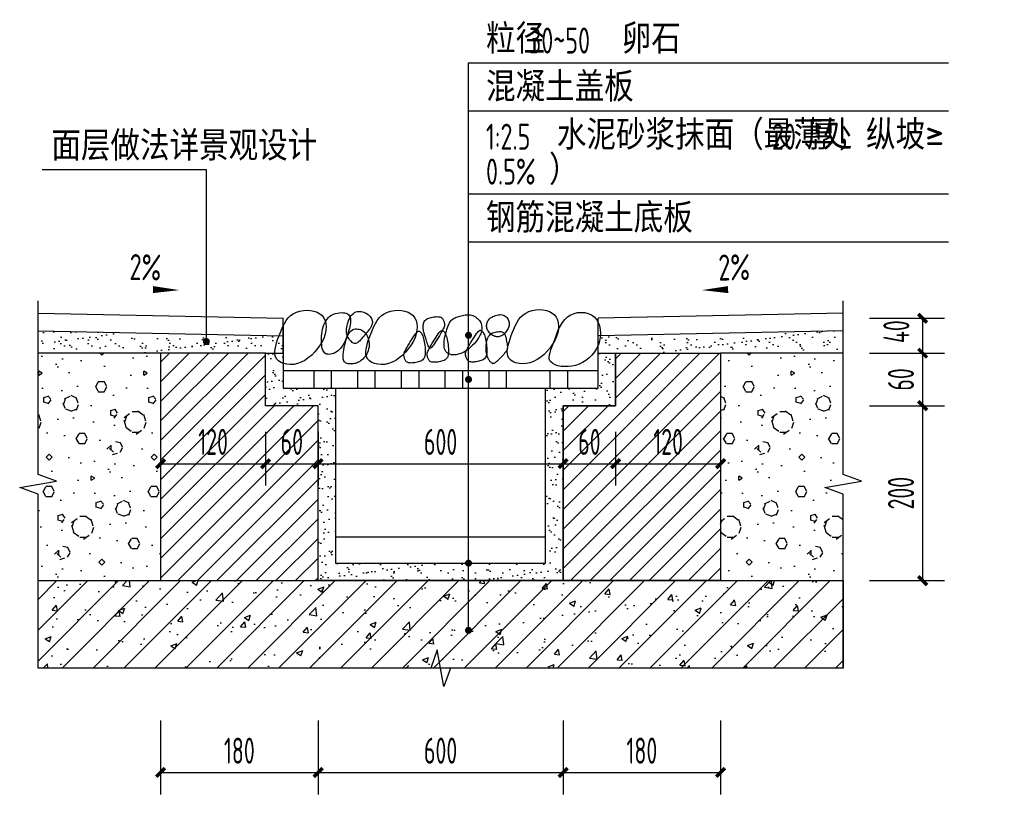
# Paper-space layout '布局1' of a CAD drawing. Extents: x -41982 to 68, y -29634 to 66.
# Tile 10 of 12: x -11817 to -6191, y -14203 to -9775. Entities that reach past the tile are written whole.
import ezdxf

# ---------------------------------------------------------------- set-up
doc = ezdxf.new("R2010")
doc.units = 0
doc.header["$LTSCALE"] = 1000
doc.layers.get('0').update_dxf_attribs({"color": 252})
doc.layers.get('Defpoints').update_dxf_attribs({"color": 252})
for name, color, linetype in [('_0', 252, 'Continuous'), ('A-Line', 252, 'Continuous'), ('A-WALL', 252, 'Continuous'), ('DIM_LEAD', 252, 'Continuous'), ('DIM_SYMB', 252, 'Continuous'), ('Hatch_Detail', 252, 'Continuous'), ('PUB_DIM', 252, 'Continuous'), ('PUB_TEXT', 252, 'Continuous')]:
    doc.layers.add(name, color=color, linetype=linetype)
doc.styles.add('_TCH_DIM', font='TSSDENG.shx', dxfattribs={"width": 0.8, "bigfont": 'hztxt.shx'})
doc.styles.add('_TCH_DIM_T3', font='TSSDENG.shx', dxfattribs={"width": 0.64, "bigfont": 'hztxt.shx'})
doc.dimstyles.new('_TCH_ARCH&&10', dxfattribs={"dimtxt": 29.75, "dimasz": 10, "dimexe": 25, "dimexo": 30, "dimgap": 10, "dimtad": 1, "dimdec": 0, "dimtxsty": '_TCH_DIM_T3', "dimblk": 'ARCHTICK', "dimcen": 2.5, "dimclrt": 7, "dimazin": 2, "dimtfac": 1, "dimtdec": 0, "dimtix": 1, "dimtmove": 2, "dimatfit": 3})
pattern_1 = [(45, (-250268.246, 87424.942), (-11.22532015, 11.22532015), [])]
pattern_2 = [(37.5, (-250959.047, 86270.859), (-0.6299336, 19.2682377), [0, -15.2, 0, -17, 0, -16.25]), (7.5, (-250959.047, 86270.86), (17.697767, 28.2214607), [0, -8.2, 0, -13.7, 0, -5.25]), (327.5, (-250971.347, 86270.859), (31.1414186, 0.0565905), [0, -5, 0, -18, 0, -23.5]), (317.5, (-250971.347, 86270.86), (30.061266, 8.7767556), [0, -2.5, 0, -11.8, 0, -13.5])]

# ---------------------------------------------------------------- blocks, each defined once
blk = doc.blocks.new('_ArchTick')
at = {"color": 0, "linetype": 'ByBlock', "const_width": 0.4}
blk.add_lwpolyline([(-0.5, -0.5), (0.5, 0.5)], dxfattribs=at)
blk = doc.blocks.new('*D70')
at = {"layer": 'Defpoints', "color": 0}
for p in [(920, 400), (1010.9, 400), (920, 360)]:
    blk.add_point(p, dxfattribs=at)
at = {"layer": 'PUB_DIM', "color": 0, "lineweight": -2}
for p, q in [((950, 400), (1035.9, 400)), ((1010.9, 360), (1010.9, 400)), ((950, 360), (1035.9, 360))]:
    blk.add_line(p, q, dxfattribs=at)
at = {"layer": 'PUB_DIM', "color": 0, "lineweight": -2, "xscale": 10, "yscale": 10, "zscale": 10}
for p, rotation in [((1010.9, 400), 90), ((1010.9, 360), 270)]:
    blk.add_blockref('_ArchTick', p, dxfattribs=dict(at, rotation=rotation))
at = {"layer": 'PUB_DIM', "color": 7, "insert": (980.9, 384.6), "char_height": 29.75, "attachment_point": 5, "rotation": 90, "style": '_TCH_DIM_T3'}
blk.add_mtext('\\A1;40', dxfattribs=at)
blk = doc.blocks.new('*D71')
at = {"layer": 'Defpoints', "color": 0}
for p in [(920, 360), (1010.9, 360), (920, 300)]:
    blk.add_point(p, dxfattribs=at)
at = {"layer": 'PUB_DIM', "color": 0, "lineweight": -2}
for p, q in [((950, 360), (1035.9, 360)), ((1010.9, 300), (1010.9, 360)), ((950, 300), (1035.9, 300))]:
    blk.add_line(p, q, dxfattribs=at)
at = {"layer": 'PUB_DIM', "color": 0, "lineweight": -2, "xscale": 10, "yscale": 10, "zscale": 10}
for p, rotation in [((1010.9, 360), 90), ((1010.9, 300), 270)]:
    blk.add_blockref('_ArchTick', p, dxfattribs=dict(at, rotation=rotation))
at = {"layer": 'PUB_DIM', "color": 7, "insert": (986.1, 330), "char_height": 29.75, "attachment_point": 5, "rotation": 90, "style": '_TCH_DIM_T3'}
blk.add_mtext('\\A1;60', dxfattribs=at)
blk = doc.blocks.new('*D72')
at = {"layer": 'Defpoints', "color": 0}
for p in [(920, 300), (1010.9, 300), (920, 100)]:
    blk.add_point(p, dxfattribs=at)
at = {"layer": 'PUB_DIM', "color": 0, "lineweight": -2}
for p, q in [((950, 300), (1035.9, 300)), ((1010.9, 100), (1010.9, 300)), ((950, 100), (1035.9, 100))]:
    blk.add_line(p, q, dxfattribs=at)
at = {"layer": 'PUB_DIM', "color": 0, "lineweight": -2, "xscale": 10, "yscale": 10, "zscale": 10}
for p, rotation in [((1010.9, 300), 90), ((1010.9, 100), 270)]:
    blk.add_blockref('_ArchTick', p, dxfattribs=dict(at, rotation=rotation))
at = {"layer": 'PUB_DIM', "color": 7, "insert": (986.1, 200), "char_height": 29.75, "attachment_point": 5, "rotation": 90, "style": '_TCH_DIM_T3'}
blk.add_mtext('\\A1;200', dxfattribs=at)
blk = doc.blocks.new('*D73')
at = {"layer": 'Defpoints', "color": 0}
for p in [(140, -30), (320, -30), (320, -119.3)]:
    blk.add_point(p, dxfattribs=at)
at = {"layer": 'PUB_DIM', "color": 0, "lineweight": -2}
for p, q in [((140, -60), (140, -144.3)), ((320, -60), (320, -144.3)), ((140, -119.3), (320, -119.3))]:
    blk.add_line(p, q, dxfattribs=at)
at = {"layer": 'PUB_DIM', "color": 0, "lineweight": -2, "xscale": 10, "yscale": 10, "zscale": 10, "rotation": 180}
blk.add_blockref('_ArchTick', (140, -119.3), dxfattribs=at)
at = {"layer": 'PUB_DIM', "color": 0, "lineweight": -2, "xscale": 10, "yscale": 10, "zscale": 10}
blk.add_blockref('_ArchTick', (320, -119.3), dxfattribs=at)
at = {"layer": 'PUB_DIM', "color": 7, "insert": (230, -94.4), "char_height": 29.75, "attachment_point": 5, "style": '_TCH_DIM_T3'}
blk.add_mtext('\\A1;180', dxfattribs=at)
blk = doc.blocks.new('*D74')
at = {"layer": 'Defpoints', "color": 0}
for p in [(320, -30), (600, -30), (600, -119.3)]:
    blk.add_point(p, dxfattribs=at)
at = {"layer": 'PUB_DIM', "color": 0, "lineweight": -2}
for p, q in [((320, -60), (320, -144.3)), ((600, -60), (600, -144.3)), ((320, -119.3), (600, -119.3))]:
    blk.add_line(p, q, dxfattribs=at)
at = {"layer": 'PUB_DIM', "color": 0, "lineweight": -2, "xscale": 10, "yscale": 10, "zscale": 10, "rotation": 180}
blk.add_blockref('_ArchTick', (320, -119.3), dxfattribs=at)
at = {"layer": 'PUB_DIM', "color": 0, "lineweight": -2, "xscale": 10, "yscale": 10, "zscale": 10}
blk.add_blockref('_ArchTick', (600, -119.3), dxfattribs=at)
at = {"layer": 'PUB_DIM', "color": 7, "insert": (460, -94.4), "char_height": 29.75, "attachment_point": 5, "style": '_TCH_DIM_T3'}
blk.add_mtext('\\A1;600', dxfattribs=at)
blk = doc.blocks.new('*D75')
at = {"layer": 'Defpoints', "color": 0}
for p in [(600, -30), (780, -30), (780, -119.3)]:
    blk.add_point(p, dxfattribs=at)
at = {"layer": 'PUB_DIM', "color": 0, "lineweight": -2}
for p, q in [((600, -60), (600, -144.3)), ((780, -60), (780, -144.3)), ((600, -119.3), (780, -119.3))]:
    blk.add_line(p, q, dxfattribs=at)
at = {"layer": 'PUB_DIM', "color": 0, "lineweight": -2, "xscale": 10, "yscale": 10, "zscale": 10, "rotation": 180}
blk.add_blockref('_ArchTick', (600, -119.3), dxfattribs=at)
at = {"layer": 'PUB_DIM', "color": 0, "lineweight": -2, "xscale": 10, "yscale": 10, "zscale": 10}
blk.add_blockref('_ArchTick', (780, -119.3), dxfattribs=at)
at = {"layer": 'PUB_DIM', "color": 7, "insert": (690, -94.4), "char_height": 29.75, "attachment_point": 5, "style": '_TCH_DIM_T3'}
blk.add_mtext('\\A1;180', dxfattribs=at)
blk = doc.blocks.new('*D76')
at = {"layer": 'Defpoints', "color": 0}
for p in [(140, 300), (260, 300), (260, 233.7)]:
    blk.add_point(p, dxfattribs=at)
at = {"layer": 'PUB_DIM', "color": 0, "lineweight": -2}
for p, q in [((140, 270), (140, 208.7)), ((260, 270), (260, 208.7)), ((140, 233.7), (260, 233.7))]:
    blk.add_line(p, q, dxfattribs=at)
at = {"layer": 'PUB_DIM', "color": 0, "lineweight": -2, "xscale": 10, "yscale": 10, "zscale": 10, "rotation": 180}
blk.add_blockref('_ArchTick', (140, 233.7), dxfattribs=at)
at = {"layer": 'PUB_DIM', "color": 0, "lineweight": -2, "xscale": 10, "yscale": 10, "zscale": 10}
blk.add_blockref('_ArchTick', (260, 233.7), dxfattribs=at)
at = {"layer": 'PUB_DIM', "color": 7, "insert": (200, 258.6), "char_height": 29.75, "attachment_point": 5, "style": '_TCH_DIM_T3'}
blk.add_mtext('\\A1;120', dxfattribs=at)
blk = doc.blocks.new('*D77')
at = {"layer": 'Defpoints', "color": 0}
for p in [(260, 300), (320, 300), (320, 233.7)]:
    blk.add_point(p, dxfattribs=at)
at = {"layer": 'PUB_DIM', "color": 0, "lineweight": -2}
for p, q in [((260, 270), (260, 208.7)), ((320, 270), (320, 208.7)), ((260, 233.7), (320, 233.7))]:
    blk.add_line(p, q, dxfattribs=at)
at = {"layer": 'PUB_DIM', "color": 0, "lineweight": -2, "xscale": 10, "yscale": 10, "zscale": 10, "rotation": 180}
blk.add_blockref('_ArchTick', (260, 233.7), dxfattribs=at)
at = {"layer": 'PUB_DIM', "color": 0, "lineweight": -2, "xscale": 10, "yscale": 10, "zscale": 10}
blk.add_blockref('_ArchTick', (320, 233.7), dxfattribs=at)
at = {"layer": 'PUB_DIM', "color": 7, "insert": (290, 258.6), "char_height": 29.75, "attachment_point": 5, "style": '_TCH_DIM_T3'}
blk.add_mtext('\\A1;60', dxfattribs=at)
blk = doc.blocks.new('*D78')
at = {"layer": 'Defpoints', "color": 0}
for p in [(320, 300), (600, 300), (600, 233.7)]:
    blk.add_point(p, dxfattribs=at)
at = {"layer": 'PUB_DIM', "color": 0, "lineweight": -2}
for p, q in [((320, 270), (320, 208.7)), ((600, 270), (600, 208.7)), ((320, 233.7), (600, 233.7))]:
    blk.add_line(p, q, dxfattribs=at)
at = {"layer": 'PUB_DIM', "color": 0, "lineweight": -2, "xscale": 10, "yscale": 10, "zscale": 10, "rotation": 180}
blk.add_blockref('_ArchTick', (320, 233.7), dxfattribs=at)
at = {"layer": 'PUB_DIM', "color": 0, "lineweight": -2, "xscale": 10, "yscale": 10, "zscale": 10}
blk.add_blockref('_ArchTick', (600, 233.7), dxfattribs=at)
at = {"layer": 'PUB_DIM', "color": 7, "insert": (460, 258.6), "char_height": 29.75, "attachment_point": 5, "style": '_TCH_DIM_T3'}
blk.add_mtext('\\A1;600', dxfattribs=at)
blk = doc.blocks.new('*D79')
at = {"layer": 'Defpoints', "color": 0}
for p in [(600, 300), (660, 300), (660, 233.7)]:
    blk.add_point(p, dxfattribs=at)
at = {"layer": 'PUB_DIM', "color": 0, "lineweight": -2}
for p, q in [((600, 270), (600, 208.7)), ((660, 270), (660, 208.7)), ((600, 233.7), (660, 233.7))]:
    blk.add_line(p, q, dxfattribs=at)
at = {"layer": 'PUB_DIM', "color": 0, "lineweight": -2, "xscale": 10, "yscale": 10, "zscale": 10, "rotation": 180}
blk.add_blockref('_ArchTick', (600, 233.7), dxfattribs=at)
at = {"layer": 'PUB_DIM', "color": 0, "lineweight": -2, "xscale": 10, "yscale": 10, "zscale": 10}
blk.add_blockref('_ArchTick', (660, 233.7), dxfattribs=at)
at = {"layer": 'PUB_DIM', "color": 7, "insert": (630, 258.6), "char_height": 29.75, "attachment_point": 5, "style": '_TCH_DIM_T3'}
blk.add_mtext('\\A1;60', dxfattribs=at)
blk = doc.blocks.new('*D80')
at = {"layer": 'Defpoints', "color": 0}
for p in [(660, 300), (780, 300), (780, 233.7)]:
    blk.add_point(p, dxfattribs=at)
at = {"layer": 'PUB_DIM', "color": 0, "lineweight": -2}
for p, q in [((660, 270), (660, 208.7)), ((780, 270), (780, 208.7)), ((660, 233.7), (780, 233.7))]:
    blk.add_line(p, q, dxfattribs=at)
at = {"layer": 'PUB_DIM', "color": 0, "lineweight": -2, "xscale": 10, "yscale": 10, "zscale": 10, "rotation": 180}
blk.add_blockref('_ArchTick', (660, 233.7), dxfattribs=at)
at = {"layer": 'PUB_DIM', "color": 0, "lineweight": -2, "xscale": 10, "yscale": 10, "zscale": 10}
blk.add_blockref('_ArchTick', (780, 233.7), dxfattribs=at)
at = {"layer": 'PUB_DIM', "color": 7, "insert": (720, 258.6), "char_height": 29.75, "attachment_point": 5, "style": '_TCH_DIM_T3'}
blk.add_mtext('\\A1;120', dxfattribs=at)
blk = doc.blocks.new('A$C359C7F0D')
at = {"layer": 'Hatch_Detail'}
h = blk.add_hatch(dxfattribs=at)
h.set_pattern_fill('粉刷', color=256, scale=5)
h.set_pattern_definition(pattern_2)
h.paths.add_polyline_path([(0, 385.6), (0, 360), (280, 360), (280, 380)])
h = blk.add_hatch(dxfattribs=at)
h.set_pattern_fill('粉刷', color=256, scale=5)
h.set_pattern_definition(pattern_2)
h.paths.add_polyline_path([(920, 385.6), (920, 362.8), (640, 360), (640, 380)])
h = blk.add_hatch(dxfattribs=at)
h.set_pattern_fill('加气混凝土', color=256, scale=10)
h.set_pattern_definition([(0, (-250923.65, 86234.26), (60, 120), [0, -120]), (0, (-250993.85, 86218.06), (60, 120), [0, -120]), (0, (-250954.85, 86216.86), (60, 120), [0, -120]), (0, (-250912.25, 86252.26), (60, 120), [0, -120]), (0, (-250962.05, 86210.86), (60, 120), [0, -120]), (0, (-250900.25, 86327.86), (60, 120), [0, -120]), (0, (-250936.85, 86318.26), (60, 120), [0, -120]), (0, (-250917.65, 86303.26), (60, 120), [0, -120]), (0, (-251015.45, 86300.86), (60, 120), [0, -120]), (0, (-250956.65, 86295.46), (60, 120), [0, -120]), (0, (-250979.45, 86264.86), (60, 120), [0, -120]), (0, (-250978.25, 86219.86), (60, 120), [0, -120]), (0, (-250933.25, 86215.06), (60, 120), [0, -120]), (0, (-250900.25, 86267.86), (60, 120), [0, -120]), (0, (-251012.45, 86249.26), (60, 120), [0, -120]), (0, (-251002.25, 86269.66), (60, 120), [0, -120]), (0, (-250955.45, 86261.26), (60, 120), [0, -120]), (0, (-250972.25, 86243.86), (60, 120), [0, -120]), (0, (-250981.85, 86283.46), (60, 120), [0, -120]), (0, (-250966.85, 86328.46), (60, 120), [0, -120]), (0, (-251007.65, 86224.06), (60, 120), [0, -120]), (0, (-250941.65, 86303.86), (60, 120), [0, -120]), (0, (-250997.45, 86305.66), (60, 120), [0, -120]), (0, (-251007.05, 86321.26), (60, 120), [0, -120]), (130.601294, (-250907.6186, 86290.2875), (-299.99999669, 360.00000157), [5.26831, -2207.4222]), (18.434949, (-250916.19, 86292.573), (299.9999989, 119.9999991), [5.42105, -753.52558]), (90, (-250916.19, 86287.43), (60, 120), [5.142857, -234.85713]), (161.565051, (-250911.047, 86285.716), (-300.0000015, 119.999991), [5.42105, -753.52558]), (53.130102, (-250911.047, 86285.716), (60.0000001, 120), [5.714286, -594.2857]), (135, (-250906.476, 86224.573), (-60.000007, 119.999992), [4.84873, -334.56252]), (45, (-250913.333, 86224.573), (59.9999996, 119.9999995), [4.84873, -334.56252]), (135, (-250909.904, 86221.145), (-60.000007, 119.999992), [4.84873, -334.56252]), (45, (-250909.904, 86221.145), (59.9999996, 119.9999995), [4.84873, -334.56252]), (116.56505, (-250964.19, 86305.14), (-1e-05, 239.999993), [6.388765, -127.7753]), (180, (-250967.05, 86310.86), (-60, 120), [6.857143, -113.14285]), (63.43495, (-250976.76, 86305.14), (5e-07, 240), [6.388765, -127.7753]), (116.56505, (-250973.9, 86299.43), (-1e-05, 239.999993), [6.388765, -127.7753]), (0, (-250973.9, 86299.43), (60, 120), [6.857143, -113.14285]), (63.43495, (-250967.05, 86299.43), (5e-07, 240), [6.388765, -127.7753]), (107.102728, (-250919.047, 86264.5733), (-179.99999312, 600.00000097), [7.77227, -3256.5805]), (143.972626, (-250921.333, 86272.002), (-1139.99998555, 839.99999905), [7.77227, -1624.404]), (180, (-250927.62, 86276.57), (-60, 120), [7.42857, -112.57142]), (36.0273733, (-250941.333, 86272.002), (1139.99999158, 839.99999094), [7.77227, -1624.404]), (71.565051, (-250943.619, 86265.145), (180.0000009, 599.999999), [7.228063, -751.71856]), (107.102728, (-250941.333, 86257.716), (-179.99999312, 600.00000097), [7.77227, -3256.5805]), (143.972626, (-250935.047, 86253.145), (-1139.99998555, 839.99999905), [7.77227, -1624.404]), (0, (-250935.05, 86253.14), (60, 120), [7.42857, -112.57142]), (36.0273733, (-250927.619, 86253.145), (1139.99999158, 839.99999094), [7.77227, -1624.404]), (71.565051, (-250921.333, 86257.716), (180.0000009, 599.999999), [7.228063, -751.71856]), (150.255118, (-250917.904, 86320.573), (-180.0000004, 119.9999985), [4.607004, -962.86392]), (90, (-250921.904, 86318.29), (60, 120), [4.57143, -235.42855]), (29.744881, (-250921.904, 86318.288), (180.0000001, 119.9999994), [4.607004, -962.86392]), (116.56505, (-250945.9, 86235.43), (-1e-05, 239.999993), [6.388765, -127.7753]), (168.690067, (-250948.761, 86241.145), (-540.0000004, 119.999997), [5.82745, -1217.9371]), (41.185925, (-250959.047, 86238.2876), (1499.99999091, 1319.99998846), [6.07437, -2545.1604]), (90, (-250959.05, 86232.573), (60, 120), [5.714286, -234.2857]), (138.814074, (-250954.476, 86228.573), (-1499.99997334, 1320.00000841), [6.07437, -2545.1604]), (16.6992442, (-250954.476, 86228.573), (1979.9999851, 599.99999372), [5.96589, -2499.7075]), (60.945396, (-250948.7615, 86230.2876), (59.99999984, 119.99999894), [5.883217, -2465.0679]), (109.983106, (-250996.19, 86285.716), (-300.00000113, 839.99999778), [6.6884, -2802.4395]), (155.556045, (-250998.476, 86292.002), (-780.00000297, 359.99999252), [6.904597, -2893.0263]), (24.4439547, (-251011.047, 86292.002), (780.00000039, 359.99999827), [6.904597, -2893.0263]), (70.0168934, (-251013.333, 86285.716), (300.0000009, 839.99999792), [6.6884, -2802.4395]), (109.983106, (-251011.047, 86279.4304), (-300.00000113, 839.99999778), [6.6884, -2802.4395]), (160.016893, (-251004.761, 86277.145), (-300.00000018, 119.99999453), [6.6884, -1397.8755]), (19.9831065, (-251004.761, 86277.145), (299.99999835, 119.9999998), [6.6884, -1397.8755]), (70.0168934, (-250998.476, 86279.4304), (300.0000009, 839.99999792), [6.6884, -2802.4395]), (122.005383, (-250951.619, 86274.859), (-60.00000805, 119.9999939), [5.390846, -1126.6868]), (18.434949, (-250959.619, 86277.716), (299.9999989, 119.9999991), [5.42105, -753.52558]), (90, (-250959.62, 86272.573), (60, 120), [5.142857, -234.85713]), (161.565051, (-250954.476, 86270.859), (-300.0000015, 119.999991), [5.42105, -753.52558]), (54.4623222, (-250954.476, 86270.859), (419.9999994, 599.9999991), [4.915614, -2059.6423]), (116.56505, (-250986.48, 86245.72), (-1e-05, 239.999993), [6.388765, -127.7753]), (180, (-250989.33, 86251.43), (-60, 120), [6.285714, -113.71428]), (59.0362434, (-250999.047, 86245.716), (60.0000002, 119.9999994), [6.663946, -1392.7644]), (120.963756, (-250995.619, 86240.002), (-60.0000082, 119.9999945), [6.663946, -1392.7644]), (0, (-250995.62, 86240), (60, 120), [6.285714, -113.71428]), (63.43495, (-250989.33, 86240), (5e-07, 240), [6.388765, -127.7753])])
h.paths.add_polyline_path([(140, 100), (140, 360), (0, 360), (0, 106.3), (17.6, 100)])
h = blk.add_hatch(dxfattribs=at)
h.set_pattern_fill('ANSI31', color=256, scale=10)
h.set_pattern_definition(pattern_1)
h.paths.add_polyline_path([(140, 100), (320, 100), (320, 300), (260, 300), (260, 360), (140, 360)])
h = blk.add_hatch(dxfattribs=at)
h.set_pattern_fill('粉刷', color=256, scale=5)
h.set_pattern_definition(pattern_2)
h.paths.add_polyline_path([(260, 360), (280, 360), (280, 320), (340, 320), (340, 120), (580, 120), (580, 320), (640, 320), (640, 360), (660, 360), (660, 300), (600, 300), (600, 100), (320, 100), (320, 300), (260, 300)])
h = blk.add_hatch(dxfattribs=at)
h.set_pattern_fill('ANSI31', color=256, scale=10)
h.set_pattern_definition(pattern_1)
h.paths.add_polyline_path([(780, 100), (600, 100), (600, 300), (660, 300), (660, 360), (780, 360)])
h = blk.add_hatch(dxfattribs=at)
h.set_pattern_fill('加气混凝土', color=256, scale=10)
h.set_pattern_definition([(0, (-250903.65, 86234.26), (60, 120), [0, -120]), (0, (-250973.85, 86218.06), (60, 120), [0, -120]), (0, (-250934.85, 86216.86), (60, 120), [0, -120]), (0, (-250892.25, 86252.26), (60, 120), [0, -120]), (0, (-250942.05, 86210.86), (60, 120), [0, -120]), (0, (-250880.25, 86327.86), (60, 120), [0, -120]), (0, (-250916.85, 86318.26), (60, 120), [0, -120]), (0, (-250897.65, 86303.26), (60, 120), [0, -120]), (0, (-250995.45, 86300.86), (60, 120), [0, -120]), (0, (-250936.65, 86295.46), (60, 120), [0, -120]), (0, (-250959.45, 86264.86), (60, 120), [0, -120]), (0, (-250958.25, 86219.86), (60, 120), [0, -120]), (0, (-250913.25, 86215.06), (60, 120), [0, -120]), (0, (-250880.25, 86267.86), (60, 120), [0, -120]), (0, (-250992.45, 86249.26), (60, 120), [0, -120]), (0, (-250982.25, 86269.66), (60, 120), [0, -120]), (0, (-250935.45, 86261.26), (60, 120), [0, -120]), (0, (-250952.25, 86243.86), (60, 120), [0, -120]), (0, (-250961.85, 86283.46), (60, 120), [0, -120]), (0, (-250946.85, 86328.46), (60, 120), [0, -120]), (0, (-250987.65, 86224.06), (60, 120), [0, -120]), (0, (-250921.65, 86303.86), (60, 120), [0, -120]), (0, (-250977.45, 86305.66), (60, 120), [0, -120]), (0, (-250987.05, 86321.26), (60, 120), [0, -120]), (130.601294, (-250887.6186, 86290.2875), (-299.99999669, 360.00000157), [5.26831, -2207.4222]), (18.434949, (-250896.19, 86292.573), (299.9999989, 119.9999991), [5.42105, -753.52558]), (90, (-250896.19, 86287.43), (60, 120), [5.142857, -234.85713]), (161.565051, (-250891.047, 86285.716), (-300.0000015, 119.999991), [5.42105, -753.52558]), (53.130102, (-250891.047, 86285.716), (60.0000001, 120), [5.714286, -594.2857]), (135, (-250886.476, 86224.573), (-60.000007, 119.999992), [4.84873, -334.56252]), (45, (-250893.333, 86224.573), (59.9999996, 119.9999995), [4.84873, -334.56252]), (135, (-250889.904, 86221.145), (-60.000007, 119.999992), [4.84873, -334.56252]), (45, (-250889.904, 86221.145), (59.9999996, 119.9999995), [4.84873, -334.56252]), (116.56505, (-250944.19, 86305.14), (-1e-05, 239.999993), [6.388765, -127.7753]), (180, (-250947.05, 86310.86), (-60, 120), [6.857143, -113.14285]), (63.43495, (-250956.76, 86305.14), (5e-07, 240), [6.388765, -127.7753]), (116.56505, (-250953.9, 86299.43), (-1e-05, 239.999993), [6.388765, -127.7753]), (0, (-250953.9, 86299.43), (60, 120), [6.857143, -113.14285]), (63.43495, (-250947.05, 86299.43), (5e-07, 240), [6.388765, -127.7753]), (107.102728, (-250899.047, 86264.5733), (-179.99999312, 600.00000097), [7.77227, -3256.5805]), (143.972626, (-250901.333, 86272.002), (-1139.99998555, 839.99999905), [7.77227, -1624.404]), (180, (-250907.62, 86276.57), (-60, 120), [7.42857, -112.57142]), (36.0273733, (-250921.333, 86272.002), (1139.99999158, 839.99999094), [7.77227, -1624.404]), (71.565051, (-250923.619, 86265.145), (180.0000009, 599.999999), [7.228063, -751.71856]), (107.102728, (-250921.333, 86257.716), (-179.99999312, 600.00000097), [7.77227, -3256.5805]), (143.972626, (-250915.047, 86253.145), (-1139.99998555, 839.99999905), [7.77227, -1624.404]), (0, (-250915.05, 86253.14), (60, 120), [7.42857, -112.57142]), (36.0273733, (-250907.619, 86253.145), (1139.99999158, 839.99999094), [7.77227, -1624.404]), (71.565051, (-250901.333, 86257.716), (180.0000009, 599.999999), [7.228063, -751.71856]), (150.255118, (-250897.904, 86320.573), (-180.0000004, 119.9999985), [4.607004, -962.86392]), (90, (-250901.904, 86318.29), (60, 120), [4.57143, -235.42855]), (29.744881, (-250901.904, 86318.288), (180.0000001, 119.9999994), [4.607004, -962.86392]), (116.56505, (-250925.9, 86235.43), (-1e-05, 239.999993), [6.388765, -127.7753]), (168.690067, (-250928.761, 86241.145), (-540.0000004, 119.999997), [5.82745, -1217.9371]), (41.185925, (-250939.047, 86238.2876), (1499.99999091, 1319.99998846), [6.07437, -2545.1604]), (90, (-250939.05, 86232.573), (60, 120), [5.714286, -234.2857]), (138.814074, (-250934.476, 86228.573), (-1499.99997334, 1320.00000841), [6.07437, -2545.1604]), (16.6992442, (-250934.476, 86228.573), (1979.9999851, 599.99999372), [5.96589, -2499.7075]), (60.945396, (-250928.7615, 86230.2876), (59.99999984, 119.99999894), [5.883217, -2465.0679]), (109.983106, (-250976.19, 86285.716), (-300.00000113, 839.99999778), [6.6884, -2802.4395]), (155.556045, (-250978.476, 86292.002), (-780.00000297, 359.99999252), [6.904597, -2893.0263]), (24.4439547, (-250991.047, 86292.002), (780.00000039, 359.99999827), [6.904597, -2893.0263]), (70.0168934, (-250993.333, 86285.716), (300.0000009, 839.99999792), [6.6884, -2802.4395]), (109.983106, (-250991.047, 86279.4304), (-300.00000113, 839.99999778), [6.6884, -2802.4395]), (160.016893, (-250984.761, 86277.145), (-300.00000018, 119.99999453), [6.6884, -1397.8755]), (19.9831065, (-250984.761, 86277.145), (299.99999835, 119.9999998), [6.6884, -1397.8755]), (70.0168934, (-250978.476, 86279.4304), (300.0000009, 839.99999792), [6.6884, -2802.4395]), (122.005383, (-250931.619, 86274.859), (-60.00000805, 119.9999939), [5.390846, -1126.6868]), (18.434949, (-250939.619, 86277.716), (299.9999989, 119.9999991), [5.42105, -753.52558]), (90, (-250939.62, 86272.573), (60, 120), [5.142857, -234.85713]), (161.565051, (-250934.476, 86270.859), (-300.0000015, 119.999991), [5.42105, -753.52558]), (54.4623222, (-250934.476, 86270.859), (419.9999994, 599.9999991), [4.915614, -2059.6423]), (116.56505, (-250966.48, 86245.72), (-1e-05, 239.999993), [6.388765, -127.7753]), (180, (-250969.33, 86251.43), (-60, 120), [6.285714, -113.71428]), (59.0362434, (-250979.047, 86245.716), (60.0000002, 119.9999994), [6.663946, -1392.7644]), (120.963756, (-250975.619, 86240.002), (-60.0000082, 119.9999945), [6.663946, -1392.7644]), (0, (-250975.62, 86240), (60, 120), [6.285714, -113.71428]), (63.43495, (-250969.33, 86240), (5e-07, 240), [6.388765, -127.7753])])
h.paths.add_polyline_path([(780, 360), (780, 100), (920, 100), (920, 95.1), (941, 98.8), (920, 106.3), (920, 360)])
h = blk.add_hatch(dxfattribs=at)
h.set_pattern_fill('钢筋混凝土', color=256, scale=10)
h.set_pattern_definition([(45, (-250408.246, 87454.942), (-17.6776695, 17.6776695), []), (50, (-250408.246, 87454.94), (71.726018, -6.275213), [7.5, -82.5]), (355, (-250408.25, 87454.94), (-13.875133, 75.219213), [6, -66]), (100.4514, (-250402.27, 87454.42), (57.850938, 68.943954), [6.374019, -70.114211]), (46.1842, (-250408.25, 87474.94), (106.724105, -16.5519), [11.25, -123.75]), (96.6356, (-250399.35, 87473.56), (93.46627, 97.411787), [9.56103, -105.1713]), (351.1842, (-250408.25, 87474.94), (93.466195, 97.41186), [9, -99]), (21, (-250398.246, 87469.94), (59.690705, -40.261889), [7.5, -82.5]), (326, (-250398.25, 87469.94), (24.331533, 72.515005), [6, -66]), (71.4514, (-250393.27, 87466.59), (84.022263, 32.25305), [6.374019, -70.114211]), (37.5, (-250408.246, 87454.942), (1.2159855, 33.2893854), [0, -65.2, 0, -67, 0, -66.25]), (7.5, (-250408.246, 87454.942), (26.3069537, 39.441171), [0, -38.2, 0, -63.7, 0, -25.25]), (327.5, (-250430.546, 87454.942), (53.3822436, -2.2554872), [0, -25, 0, -78, 0, -103.5]), (317.5, (-250440.546, 87454.942), (58.318617, 10.010498), [0, -32.5, 0, -51.8, 0, -73.5])])
h.paths.add_polyline_path([(0, 100), (920, 100), (920, 0), (0, 0)])
at = {"layer": 'A-Line'}
for p, q in [((0, 405.6), (280, 400)), ((920, 405.6), (640, 400)), ((280, 360), (280, 400)), ((-0.4, 385.6), (280, 380)), ((920.4, 385.6), (640.4, 380)), ((140, 360), (0, 360)), ((920, 360), (780, 360)), ((315, 340), (315, 320)), ((335, 340), (335, 320)), ((365, 340), (365, 320)), ((385, 340), (385, 320)), ((415, 340), (415, 320)), ((435, 340), (435, 320)), ((465, 340), (465, 320)), ((485, 340), (485, 320)), ((515, 340), (515, 320)), ((535, 340), (535, 320)), ((585, 340), (585, 320)), ((605, 340), (605, 320)), ((340, 150), (580, 150))]:
    blk.add_line(p, q, dxfattribs=at)
blk.add_lwpolyline([(280, 391.1), (280, 320), (340, 320), (340, 120), (580, 120), (580, 320), (640, 320), (640, 400)], dxfattribs=at)
for points in [[(260, 360), (280, 360), (280, 320), (340, 320), (340, 120), (580, 120), (580, 320), (640, 320), (640, 360), (660, 360), (660, 300), (600, 300), (600, 100), (320, 100), (320, 300), (260, 300)], [(280, 320), (640, 320), (640, 340), (280, 340)]]:
    blk.add_lwpolyline(points, close=True, dxfattribs=at)
at = {"layer": 'A-WALL'}
for points in [[(140, 100), (320, 100), (320, 300), (260, 300), (260, 360), (140, 360)], [(780, 100), (600, 100), (600, 300), (660, 300), (660, 360), (780, 360)], [(0, 100), (920, 100), (920, 0), (0, 0)]]:
    blk.add_lwpolyline(points, close=True, dxfattribs=at)
at = {"layer": 'DIM_LEAD'}
for p, q in [((192.3, 569.7), (4.7, 569.7)), ((192.3, 373.3), (192.3, 569.7))]:
    blk.add_line(p, q, dxfattribs=at)
at = {"layer": 'DIM_LEAD', "const_width": 4}
blk.add_lwpolyline([(192.3, 371.3, 1), (192.3, 375.3, 1)], format="xyb", close=True, dxfattribs=at)
at = {"layer": 'DIM_SYMB'}
for p, q in [((491.9, 487.3), (491.9, 692)), ((491.9, 692), (1040.6, 692)), ((491.9, 637.1), (1040.6, 637.1)), ((491.9, 542.2), (1040.6, 542.2)), ((491.9, 43.2), (491.9, 487.3)), ((491.9, 487.3), (1040.6, 487.3))]:
    blk.add_line(p, q, dxfattribs=at)
for points in [[(84.8, 433.6, 0, 0, 0), (161.4, 432.1, 0, 8, 0), (131.4, 432.7, 0, 0, 0)], [(835.2, 433.6, 0, 0, 0), (758.6, 432.1, 0, 8, 0), (788.6, 432.7, 0, 0, 0)]]:
    blk.add_lwpolyline(points, format="xyseb", dxfattribs=at)
for points in [[(0, 0), (0, 198.8), (-21, 206.4), (21, 213.8), (0, 221.3), (0, 420)], [(920, 0), (920, 198.8), (899, 206.4), (941, 213.8), (920, 221.3), (920, 420)], [(920, 0), (471.2, 0), (463.6, -21), (456.2, 21), (448.7, 0), (0, 0)]]:
    blk.add_lwpolyline(points, dxfattribs=at)
at = {"layer": 'DIM_SYMB', "const_width": 4}
for points in [[(491.9, 378.4, 1), (491.9, 382.4, 1)], [(491.9, 328, 1), (491.9, 332, 1)], [(491.9, 118, 1), (491.9, 122, 1)], [(491.9, 41.2, 1), (491.9, 45.2, 1)]]:
    blk.add_lwpolyline(points, format="xyb", close=True, dxfattribs=at)
at = {"layer": 'Hatch_Detail'}
for points in [[(291.7, 405.1), (295.2, 406.8), (299.1, 408), (303.2, 408.8), (307.3, 409), (311.4, 408.8), (315.3, 408), (318.8, 406.8), (322, 405.1), (324.6, 402.9), (326.6, 400.2), (328, 397.2), (328.9, 393.8), (329.3, 390.2), (329, 386.3), (328.2, 382.2), (326.8, 378), (324.9, 373.7), (322.4, 369.5), (319.5, 365.3), (316.3, 361.4), (312.7, 357.7), (308.8, 354.5), (304.8, 351.7), (300.6, 349.6), (296.3, 348.1), (292.1, 347.2), (288, 347), (284.1, 347.3), (280.5, 348.1), (277.4, 349.4), (274.8, 351.1), (272.8, 353.2), (271.4, 355.7), (270.7, 358.4), (270.6, 361.5), (270.9, 364.7), (271.6, 368.2), (272.6, 371.8), (273.8, 375.5), (275.2, 379.2), (276.6, 383), (278, 386.8), (279.7, 390.5), (281.5, 394), (283.5, 397.3), (285.9, 400.3), (288.6, 402.9)], [(350.4, 406.1), (352.1, 405.7), (353.6, 405.1), (354.8, 404.2), (355.7, 403.1), (356.4, 401.6), (356.9, 399.8), (357, 397.7), (356.9, 395.1), (356.5, 392), (355.8, 388.7), (354.9, 385.1), (353.8, 381.4), (352.5, 377.8), (351, 374.2), (349.3, 370.9), (347.6, 368), (345.7, 365.5), (343.8, 363.5), (341.8, 361.9), (339.8, 360.6), (337.9, 359.7), (336, 359.1), (334.3, 358.7), (332.6, 358.6), (331.2, 358.7), (329.8, 358.9), (328.7, 359.4), (327.6, 360.1), (326.8, 361.1), (326, 362.2), (325.4, 363.6), (324.8, 365.3), (324.4, 367.3), (324.1, 369.4), (323.9, 371.8), (323.8, 374.3), (323.8, 376.9), (324, 379.6), (324.3, 382.3), (324.7, 384.9), (325.2, 387.6), (325.9, 390.1), (326.7, 392.5), (327.7, 394.8), (328.9, 397), (330.3, 398.9), (331.8, 400.7), (333.6, 402.2), (335.5, 403.5), (337.6, 404.5), (339.8, 405.3), (342.1, 405.9), (344.3, 406.2), (346.5, 406.4), (348.5, 406.3)], [(359, 404.3), (360.3, 405.5), (361.7, 406.4), (363.1, 407.1), (364.6, 407.6), (366.2, 407.8), (367.7, 407.8), (369.3, 407.7), (370.8, 407.4), (372.3, 406.9), (373.7, 406.3), (375.1, 405.6), (376.3, 404.7), (377.5, 403.8), (378.6, 402.8), (379.5, 401.8), (380.3, 400.7), (381, 399.6), (381.5, 398.5), (381.9, 397.4), (382, 396.2), (382.1, 395), (381.9, 393.8), (381.6, 392.5), (381, 391.2), (380.3, 389.8), (379.4, 388.4), (378.4, 387), (377.2, 385.5), (376, 384), (374.7, 382.5), (373.4, 381), (372.2, 379.4), (370.9, 377.9), (369.7, 376.5), (368.5, 375.1), (367.3, 373.9), (366.2, 372.8), (365, 372), (363.8, 371.4), (362.6, 371.1), (361.5, 371.2), (360.3, 371.6), (359.1, 372.3), (358, 373.2), (356.9, 374.2), (355.9, 375.4), (355, 376.7), (354.2, 378), (353.6, 379.2), (353.1, 380.5), (352.7, 381.8), (352.4, 383.2), (352.3, 384.6), (352.3, 386.1), (352.5, 387.7), (352.7, 389.5), (353.1, 391.4), (353.6, 393.4), (354.2, 395.4), (354.9, 397.4), (355.8, 399.4), (356.7, 401.2), (357.8, 402.9)], [(395.7, 405.1), (399.2, 406.8), (403.1, 408), (407.2, 408.8), (411.3, 409), (415.4, 408.8), (419.3, 408), (422.8, 406.8), (426, 405.1), (428.6, 402.9), (430.6, 400.2), (432, 397.2), (432.9, 393.8), (433.3, 390.2), (433, 386.3), (432.2, 382.2), (430.8, 378), (428.9, 373.7), (426.4, 369.5), (423.5, 365.3), (420.3, 361.4), (416.7, 357.7), (412.8, 354.5), (408.8, 351.7), (404.6, 349.6), (400.3, 348.1), (396.1, 347.2), (392, 347), (388.1, 347.3), (384.5, 348.1), (381.4, 349.4), (378.8, 351.1), (376.8, 353.2), (375.4, 355.7), (374.7, 358.4), (374.6, 361.5), (374.9, 364.7), (375.6, 368.2), (376.6, 371.8), (377.8, 375.5), (379.2, 379.2), (380.6, 383), (382, 386.8), (383.7, 390.5), (385.5, 394), (387.5, 397.3), (389.9, 400.3), (392.6, 402.9)], [(557.3, 405.9), (560.9, 407.6), (564.7, 408.9), (568.8, 409.6), (572.9, 409.9), (577, 409.6), (580.9, 408.9), (584.4, 407.6), (587.6, 405.9), (590.2, 403.7), (592.2, 401.1), (593.6, 398), (594.5, 394.7), (594.9, 391), (594.6, 387.1), (593.8, 383.1), (592.4, 378.9), (590.5, 374.6), (588, 370.3), (585.1, 366.2), (581.9, 362.2), (578.3, 358.6), (574.4, 355.3), (570.4, 352.6), (566.2, 350.4), (561.9, 348.9), (557.7, 348.1), (553.6, 347.8), (549.7, 348.1), (546.1, 348.9), (543, 350.2), (540.4, 351.9), (538.4, 354), (537, 356.5), (536.4, 359.3), (536.2, 362.3), (536.5, 365.5), (537.2, 369), (538.2, 372.6), (539.4, 376.3), (540.8, 380.1), (542.2, 383.9), (543.6, 387.6), (545.3, 391.3), (547.1, 394.8), (549.1, 398.1), (551.5, 401.1), (554.2, 403.7)], [(605.2, 401.5), (608.7, 403.8), (612.6, 405.4), (616.6, 406.4), (620.8, 406.7), (624.8, 406.4), (628.7, 405.4), (632.3, 403.8), (635.4, 401.5), (638, 398.6), (640, 395.2), (641.5, 391.3), (642.4, 387.1), (642.7, 382.8), (642.5, 378.3), (641.7, 373.8), (640.3, 369.4), (638.3, 365.3), (635.9, 361.5), (633, 357.9), (629.7, 354.7), (626.1, 351.8), (622.3, 349.4), (618.2, 347.5), (614, 346), (609.8, 345.1), (605.6, 344.6), (601.4, 344.6), (597.6, 344.9), (594, 345.7), (590.8, 346.7), (588.2, 348.1), (586.2, 349.6), (584.9, 351.4), (584.2, 353.4), (584.1, 355.6), (584.4, 358), (585.1, 360.7), (586.1, 363.7), (587.3, 367), (588.6, 370.7), (590, 374.6), (591.5, 378.8), (593.1, 383.1), (594.9, 387.3), (597, 391.4), (599.4, 395.2), (602.1, 398.6)], [(451.8, 369.2), (450.7, 367.9), (449.8, 366.9), (449.1, 366.2), (448.4, 365.9), (447.8, 365.8), (447.3, 366.1), (446.8, 366.6), (446.4, 367.4), (445.9, 368.4), (445.4, 369.7), (444.9, 371.1), (444.4, 372.6), (443.9, 374.1), (443.4, 375.7), (443, 377.3), (442.5, 378.9), (442.1, 380.3), (441.6, 381.7), (441.3, 383), (440.9, 384.2), (440.6, 385.5), (440.4, 386.7), (440.2, 387.8), (440.1, 389.1), (440.1, 390.3), (440.1, 391.5), (440.3, 392.7), (440.5, 393.9), (440.9, 395.1), (441.4, 396.2), (442.1, 397.2), (443, 398.1), (444, 398.8), (445.2, 399.5), (446.5, 400.1), (447.9, 400.6), (449.3, 400.9), (450.8, 401.3), (452.2, 401.5), (453.6, 401.6), (454.9, 401.7), (456.1, 401.8), (457.3, 401.7), (458.3, 401.6), (459.3, 401.4), (460.1, 401.1), (460.9, 400.7), (461.6, 400.2), (462.2, 399.6), (462.7, 398.9), (463.1, 398.2), (463.4, 397.4), (463.7, 396.5), (464, 395.7), (464.2, 394.9), (464.3, 394.1), (464.4, 393.4), (464.5, 392.7), (464.4, 392), (464.3, 391.2), (464, 390.2), (463.6, 389.1), (463, 387.8), (462.2, 386.2), (461.2, 384.3), (460, 382.1), (458.6, 379.9), (457.2, 377.5), (455.8, 375.2), (454.3, 373), (453, 371)], [(472, 397.3), (473, 398.3), (474.2, 399.2), (475.4, 399.9), (476.6, 400.5), (477.9, 401.1), (479.3, 401.5), (480.7, 401.9), (482.1, 402.3), (483.5, 402.7), (484.9, 403.1), (486.4, 403.4), (487.9, 403.7), (489.3, 403.8), (490.8, 403.9), (492.3, 403.9), (493.8, 403.7), (495.3, 403.4), (496.8, 402.9), (498.3, 402.2), (499.7, 401.4), (501, 400.6), (502.2, 399.6), (503.3, 398.5), (504.3, 397.4), (505.1, 396.2), (505.8, 395), (506.3, 393.8), (506.7, 392.5), (506.9, 391.2), (507.1, 389.9), (507.1, 388.6), (507.1, 387.3), (506.9, 386.1), (506.7, 384.8), (506.4, 383.5), (505.9, 382.2), (505.3, 380.9), (504.6, 379.4), (503.7, 377.9), (502.6, 376.3), (501.3, 374.5), (499.8, 372.7), (498.2, 370.8), (496.5, 369), (494.6, 367.1), (492.7, 365.4), (490.6, 363.8), (488.5, 362.4), (486.4, 361.1), (484.2, 360.1), (482.1, 359.3), (479.9, 358.7), (477.9, 358.3), (475.9, 358.1), (474, 358.1), (472.2, 358.3), (470.6, 358.7), (469.2, 359.3), (467.9, 360.1), (466.8, 361), (465.8, 362.1), (465.1, 363.4), (464.5, 364.9), (464.1, 366.5), (463.9, 368.3), (463.9, 370.3), (464, 372.3), (464.2, 374.4), (464.6, 376.6), (465, 378.8), (465.5, 381), (466.1, 383.2), (466.6, 385.3), (467.2, 387.4), (467.9, 389.4), (468.6, 391.2), (469.3, 393), (470.1, 394.6), (471, 396)], [(530.3, 403.9), (531.6, 403.6), (532.8, 403.1), (533.9, 402.4), (534.9, 401.6), (535.8, 400.7), (536.5, 399.7), (537.2, 398.6), (537.6, 397.5), (538, 396.3), (538.2, 395.2), (538.3, 394), (538.3, 392.8), (538.2, 391.6), (537.9, 390.4), (537.6, 389.3), (537.1, 388.1), (536.5, 387), (535.8, 385.8), (535.1, 384.7), (534.2, 383.7), (533.4, 382.7), (532.4, 381.9), (531.5, 381.1), (530.5, 380.4), (529.5, 379.8), (528.4, 379.3), (527.4, 379), (526.3, 378.8), (525.3, 378.7), (524.2, 378.8), (523.1, 378.9), (522, 379.2), (520.9, 379.7), (519.8, 380.2), (518.7, 380.9), (517.7, 381.6), (516.7, 382.5), (515.8, 383.4), (515, 384.4), (514.3, 385.4), (513.7, 386.4), (513.3, 387.5), (512.9, 388.6), (512.7, 389.7), (512.6, 390.7), (512.6, 391.8), (512.7, 392.9), (512.9, 393.9), (513.2, 395), (513.6, 395.9), (514.1, 396.9), (514.7, 397.8), (515.4, 398.7), (516.2, 399.5), (517.2, 400.3), (518.4, 401.1), (519.6, 401.8), (521.1, 402.4), (522.6, 403), (524.1, 403.5), (525.7, 403.8), (527.3, 404), (528.8, 404.1)], [(355.2, 382.6), (356.5, 384.4), (357.9, 385.7), (359.4, 386.7), (360.9, 387.3), (362.4, 387.7), (364, 387.8), (365.5, 387.6), (367.1, 387.3), (368.5, 386.9), (370, 386.2), (371.3, 385.5), (372.6, 384.5), (373.8, 383.4), (374.8, 382.1), (375.8, 380.7), (376.6, 379.1), (377.2, 377.3), (377.8, 375.3), (378.1, 373.3), (378.3, 371.2), (378.3, 369.1), (378.2, 366.9), (377.8, 364.8), (377.3, 362.8), (376.5, 360.9), (375.7, 359.1), (374.6, 357.4), (373.5, 355.9), (372.3, 354.5), (371, 353.2), (369.7, 352.1), (368.4, 351.1), (367.2, 350.3), (365.9, 349.6), (364.7, 349.1), (363.6, 348.6), (362.4, 348.3), (361.2, 348.1), (360.1, 347.9), (358.9, 347.8), (357.7, 347.7), (356.5, 347.7), (355.3, 347.8), (354.2, 348), (353.1, 348.2), (352.1, 348.6), (351.2, 349), (350.5, 349.6), (349.8, 350.3), (349.3, 351.2), (348.9, 352.3), (348.7, 353.6), (348.6, 355.1), (348.6, 356.8), (348.7, 358.8), (349, 361.1), (349.4, 363.7), (349.8, 366.5), (350.5, 369.4), (351.2, 372.4), (352, 375.3), (353, 378), (354.1, 380.5)], [(430.8, 381.3), (431.8, 382.6), (432.7, 383.7), (433.5, 384.4), (434.1, 384.9), (434.7, 385.1), (435.2, 385.1), (435.7, 385), (436.2, 384.8), (436.7, 384.4), (437.2, 384), (437.7, 383.4), (438.2, 382.7), (438.7, 381.9), (439.1, 380.9), (439.6, 379.7), (440.1, 378.3), (440.5, 376.7), (440.9, 374.9), (441.3, 373), (441.6, 371.1), (441.9, 369), (442.2, 367), (442.3, 365), (442.5, 363.1), (442.5, 361.4), (442.5, 359.7), (442.3, 358.2), (442, 356.8), (441.7, 355.5), (441.1, 354.4), (440.4, 353.4), (439.6, 352.5), (438.5, 351.7), (437.4, 351), (436, 350.4), (434.7, 350), (433.2, 349.6), (431.8, 349.3), (430.3, 349), (428.9, 348.9), (427.6, 348.8), (426.4, 348.7), (425.3, 348.8), (424.3, 348.9), (423.3, 349.1), (422.4, 349.4), (421.7, 349.8), (421, 350.3), (420.4, 350.9), (419.9, 351.6), (419.5, 352.3), (419.1, 353.2), (418.8, 354), (418.6, 354.8), (418.4, 355.6), (418.2, 356.4), (418.1, 357.1), (418.1, 357.8), (418.1, 358.5), (418.2, 359.3), (418.5, 360.3), (418.9, 361.4), (419.5, 362.7), (420.4, 364.3), (421.4, 366.2), (422.6, 368.4), (423.9, 370.7), (425.4, 373), (426.8, 375.3), (428.2, 377.5), (429.6, 379.5)], [(457.3, 382.1), (458.4, 383.5), (459.3, 384.5), (460, 385.2), (460.7, 385.7), (461.3, 385.9), (461.8, 385.9), (462.3, 385.8), (462.7, 385.6), (463.2, 385.2), (463.7, 384.8), (464.2, 384.3), (464.7, 383.6), (465.2, 382.7), (465.7, 381.7), (466.1, 380.5), (466.6, 379.1), (467, 377.5), (467.5, 375.8), (467.8, 373.9), (468.2, 371.9), (468.5, 369.9), (468.7, 367.8), (468.9, 365.9), (469, 364), (469, 362.2), (469, 360.5), (468.8, 359), (468.6, 357.6), (468.2, 356.4), (467.7, 355.2), (467, 354.2), (466.1, 353.3), (465.1, 352.5), (463.9, 351.8), (462.6, 351.3), (461.2, 350.8), (459.8, 350.4), (458.3, 350.1), (456.9, 349.9), (455.5, 349.7), (454.2, 349.6), (453, 349.6), (451.8, 349.6), (450.8, 349.7), (449.8, 349.9), (449, 350.2), (448.2, 350.6), (447.5, 351.1), (446.9, 351.7), (446.4, 352.4), (446, 353.2), (445.7, 354), (445.4, 354.8), (445.1, 355.6), (444.9, 356.5), (444.8, 357.2), (444.7, 357.9), (444.6, 358.6), (444.6, 359.4), (444.8, 360.2), (445, 361.1), (445.5, 362.2), (446.1, 363.5), (446.9, 365.2), (447.9, 367.1), (449.1, 369.2), (450.5, 371.5), (451.9, 373.8), (453.3, 376.2), (454.8, 378.4), (456.1, 380.4)], [(501.2, 382.4), (502.2, 383.8), (503.1, 384.8), (503.9, 385.5), (504.5, 386), (505.1, 386.2), (505.6, 386.2), (506.1, 386.1), (506.6, 385.9), (507.1, 385.5), (507.5, 385.1), (508, 384.6), (508.5, 383.9), (509, 383), (509.5, 382), (510, 380.8), (510.4, 379.4), (510.9, 377.8), (511.3, 376.1), (511.7, 374.2), (512, 372.2), (512.3, 370.2), (512.5, 368.1), (512.7, 366.2), (512.8, 364.3), (512.9, 362.5), (512.8, 360.8), (512.7, 359.3), (512.4, 357.9), (512, 356.7), (511.5, 355.5), (510.8, 354.5), (510, 353.6), (508.9, 352.8), (507.7, 352.1), (506.4, 351.6), (505, 351.1), (503.6, 350.7), (502.1, 350.4), (500.7, 350.2), (499.3, 350), (498, 349.9), (496.8, 349.9), (495.7, 349.9), (494.6, 350), (493.7, 350.2), (492.8, 350.5), (492, 350.9), (491.4, 351.4), (490.8, 352), (490.3, 352.7), (489.9, 353.5), (489.5, 354.3), (489.2, 355.1), (489, 355.9), (488.8, 356.8), (488.6, 357.5), (488.5, 358.2), (488.5, 358.9), (488.5, 359.7), (488.6, 360.5), (488.9, 361.4), (489.3, 362.5), (489.9, 363.8), (490.7, 365.5), (491.8, 367.4), (493, 369.5), (494.3, 371.8), (495.7, 374.1), (497.2, 376.5), (498.6, 378.7), (499.9, 380.7)], [(524.1, 350.5), (523.1, 349.7), (522.2, 349), (521.5, 348.6), (520.8, 348.3), (520.3, 348.1), (519.8, 348.1), (519.3, 348.3), (518.8, 348.5), (518.3, 348.8), (517.8, 349.2), (517.3, 349.7), (516.8, 350.3), (516.3, 350.9), (515.7, 351.6), (515.2, 352.3), (514.8, 353.2), (514.3, 354), (513.8, 355), (513.4, 356.1), (513.1, 357.2), (512.7, 358.5), (512.5, 359.9), (512.2, 361.5), (512.1, 363.3), (512, 365.2), (512, 367.2), (512.1, 369.3), (512.3, 371.5), (512.7, 373.6), (513.2, 375.6), (513.8, 377.4), (514.7, 379), (515.7, 380.4), (516.8, 381.5), (518.1, 382.4), (519.5, 383.1), (520.9, 383.7), (522.4, 384.1), (523.8, 384.4), (525.2, 384.6), (526.5, 384.8), (527.7, 384.8), (528.8, 384.8), (529.9, 384.5), (530.8, 384.2), (531.7, 383.6), (532.5, 382.8), (533.2, 381.8), (533.8, 380.5), (534.3, 379), (534.8, 377.4), (535.1, 375.7), (535.5, 373.9), (535.7, 372.2), (535.9, 370.6), (536.1, 369.1), (536.3, 367.9), (536.3, 366.8), (536.3, 365.8), (536.2, 364.9), (536, 364.1), (535.6, 363.2), (535, 362.2), (534.2, 361.1), (533.2, 359.9), (532.1, 358.5), (530.8, 357.1), (529.4, 355.6), (528, 354.2), (526.6, 352.8), (525.3, 351.6)]]:
    blk.add_lwpolyline(points, close=True, dxfattribs=at)
at = {"layer": 'PUB_TEXT', "style": '_TCH_DIM'}
for s, height, p in [('粒径', 33.76, (511.9, 702.5)), ('卵石', 33.76, (667, 702.5)), ('混凝土盖板', 33.76, (511.9, 647.6)), ('水泥砂浆抹面（最薄处', 33.76, (592.9, 592.6)), ('厚，纵坡≥', 33.76, (878.6, 592.6)), ('面层做法详景观设计', 33.76, (15.2, 580.2)), ('）', 33.8, (583.9, 552.7)), ('钢筋混凝土底板', 33.76, (511.9, 497.8))]:
    blk.add_text(s, height=height, dxfattribs=at).set_placement(p)
at = {"layer": 'PUB_TEXT', "style": '_TCH_DIM', "width": 0.705882}
for s, p in [('30~50', (561, 702.5)), ('1:2.5', (511.9, 592.6)), ('20', (838.6, 592.6)), ('0.5%', (511.9, 552.7))]:
    blk.add_text(s, height=29.75, dxfattribs=at).set_placement(p)
for rotation, p in [(358.8542, (104.3, 443.7)), (1.1458, (777.7, 442.9))]:
    blk.add_text('2%', height=29.75, rotation=rotation, dxfattribs=at).set_placement(p)
at = {"layer": 'PUB_DIM'}
dim = blk.add_linear_dim(base=(1010.9, 400), p1=(920, 360), p2=(920, 400), angle=90, dimstyle='_TCH_ARCH&&10', dxfattribs=at)
dim.commit()
dim.dimension.update_dxf_attribs({"geometry": '*D70', "text_midpoint": (980.9, 384.6), "dimtype": 129})
for p1, p2, distance, picture, middle in [((920, 300), (920, 360), -90.9, '*D71', (986.1, 330)), ((920, 100), (920, 300), -90.9, '*D72', (986.1, 200)), ((140, 300), (260, 300), -66.3, '*D76', (200, 258.6)), ((260, 300), (320, 300), -66.3, '*D77', (290, 258.6)), ((600, 300), (660, 300), -66.3, '*D79', (630, 258.6)), ((660, 300), (780, 300), -66.3, '*D80', (720, 258.6)), ((140, -30), (320, -30), -89.3, '*D73', (230, -94.4)), ((600, -30), (780, -30), -89.3, '*D75', (690, -94.4))]:
    dim = blk.add_aligned_dim(p1=p1, p2=p2, distance=distance, dimstyle='_TCH_ARCH&&10', dxfattribs=at)
    dim.commit()
    dim.dimension.update_dxf_attribs({"geometry": picture, "text_midpoint": middle})
for p1, p2, distance, picture, middle in [((320, 300), (600, 300), -66.3, '*D78', (460, 258.6)), ((320, -30), (600, -30), -89.3, '*D74', (460, -94.4))]:
    dim = blk.add_aligned_dim(p1=p1, p2=p2, distance=distance, text='600', dimstyle='_TCH_ARCH&&10', dxfattribs=at)
    dim.commit()
    dim.dimension.update_dxf_attribs({"geometry": picture, "text_midpoint": middle})
blk = doc.blocks.new('XT')
at = {"xscale": 5, "yscale": 5, "zscale": 5}
blk.add_blockref('A$C359C7F0D', (30270, 16152.7), dxfattribs=at)

psp = doc.layouts.new('布局1')

# ---------------------------------------------------------------- block references
at = {"layer": '_0'}
psp.add_blockref('XT', (-41982.1, -29634.3), dxfattribs=at)

doc.saveas('drawing.dxf')
